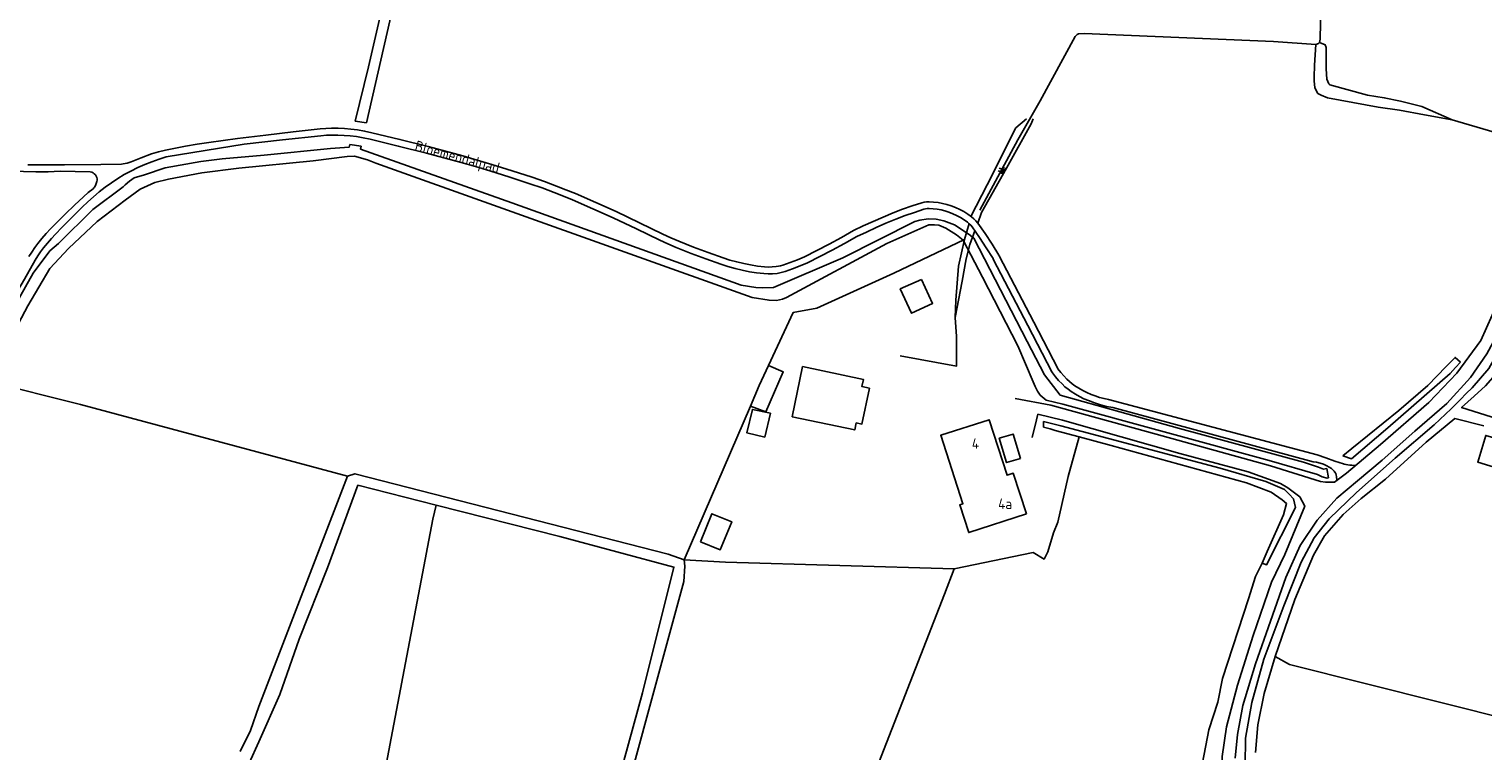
# Model space of a CAD drawing. Header units: metres. Extents: x 233829 to 239427, y 444283 to 448222.
# Tile 130 of 171: x 237115 to 237457, y 447184 to 447354. Entities that reach past the tile are written whole.
import ezdxf

# ---------------------------------------------------------------- set-up
doc = ezdxf.new("R2010")
doc.units = ezdxf.units.M
doc.header["$MEASUREMENT"] = 0
for name, color, linetype in [('BIJGEBOUW', 4, 'Continuous'), ('DAKRAND-BYG', 4, 'Continuous'), ('HOOFDGEBOUW', 4, 'Continuous'), ('HOUTWAL', 253, 'Continuous'), ('HUISNUMMER', 253, 'Continuous'), ('INSTEEKSLOOT', 153, 'Continuous'), ('KANTVERH', 253, 'Continuous'), ('MIDSLTGREPPEL', 253, 'Continuous'), ('OVLIJNOBJ', 253, 'Continuous'), ('RASTER', 253, 'Continuous'), ('STRAATNAAM', 253, 'Continuous'), ('TALUD', 253, 'Continuous')]:
    doc.layers.add(name, color=color, linetype=linetype)
doc.styles.get("Standard").update_dxf_attribs({"font": 'iso.shx'})

# ---------------------------------------------------------------- blocks, each defined once
blk = doc.blocks.new('TA', base_point=(75009.5, 300012))
for p, q in [((75009.5, 300012.5), (75010, 300012.5)), ((75009.5, 300012.25), (75010.5, 300012.25)), ((75009.5, 300012), (75010, 300012)), ((75009.5, 300011.75), (75010.5, 300011.75)), ((75009.5, 300011.5), (75010, 300011.5))]:
    blk.add_line(p, q)

msp = doc.modelspace()

# ---------------------------------------------------------------- linework, layer by layer
at = {"layer": 'BIJGEBOUW'}
msp.add_lwpolyline([(237348.45, 447252.73), (237346.73, 447258.47), (237343.44, 447257.48), (237345.16, 447251.75), (237348.45, 447252.73)], dxfattribs=at)
at = {"layer": 'DAKRAND-BYG'}
for points in [[(237325.18, 447294.86), (237327.78, 447289.23), (237322.81, 447286.93), (237320.16, 447292.67), (237325.18, 447294.86)], [(237289.21, 447274.64), (237287.02, 447269.94), (237284.93, 447265.06)], [(237284.93, 447265.06), (237288.56, 447263.71), (237292.65, 447273.13), (237289.21, 447274.64)], [(237294.73, 447262.54), (237309.46, 447259.45), (237309.81, 447261.1), (237311.14, 447260.82), (237312.91, 447269.26), (237311.15, 447269.64), (237311.51, 447271.34), (237297.21, 447274.35), (237294.73, 447262.54)], [(237289.62, 447263.44), (237288.3, 447257.78), (237284.11, 447258.76), (237285.41, 447264.3), (237289.62, 447263.44)], [(237463.59, 447256.52), (237461.63, 447250.11), (237456, 447251.89), (237457.87, 447258.16), (237463.59, 447256.52)], [(237273.16, 447233.15), (237275.85, 447239.73), (237280.53, 447237.82), (237277.84, 447231.24), (237273.16, 447233.15)]]:
    msp.add_lwpolyline(points, dxfattribs=at)
at = {"layer": 'HOOFDGEBOUW'}
msp.add_lwpolyline([(237349.83, 447239.67), (237346.73, 447249.26), (237345.29, 447248.79), (237341.06, 447261.86), (237329.71, 447258.19), (237334.92, 447242.09), (237334.15, 447241.84), (237336.27, 447235.29), (237349.83, 447239.67)], dxfattribs=at)
at = {"layer": 'HOUTWAL'}
for points in [[(237449.98, 447332.47), (237459.86, 447329.57), (237463.89, 447328.14), (237465.17, 447331.54)], [(237373.81, 447175.57), (237382.85, 447172.59), (237390.74, 447169.68), (237391.28, 447181.11), (237392.76, 447188.88), (237394.89, 447195.37), (237395.98, 447200.93), (237402.11, 447219.72), (237403.7, 447224.97), (237405.31, 447228.1)]]:
    msp.add_lwpolyline(points, dxfattribs=at)
at = {"layer": 'INSTEEKSLOOT'}
for p, q in [((237194.64, 447331.74), (237192, 447332.13)), ((237193.4, 447326.28), (237190.68, 447326.68)), ((237426.3, 447252.64), (237424.28, 447253.36)), ((237420.85, 447248.21), (237420.47, 447250.34))]:
    msp.add_line(p, q, dxfattribs=at)
for points in [[(237167.74, 447431.93), (237209.68, 447408.28), (237195.11, 447344.92), (237192, 447332.13)], [(237194.64, 447331.74), (237202.83, 447367.85), (237203.61, 447370.83), (237211.41, 447406.59), (237212.4, 447407.6), (237214.22, 447407.45), (237233.62, 447400.48), (237316.47, 447371.53), (237336.05, 447365.33), (237338.26, 447364.45)], [(237430.02, 447338.28), (237421.19, 447340.68), (237420.96, 447340.97), (237420.5, 447342.06), (237420.31, 447344.47), (237420.37, 447349.51), (237420.14, 447350.12), (237418.79, 447350.66)], [(237417.89, 447350.2), (237417.56, 447345.33), (237417.5, 447342.47), (237417.48, 447341.55), (237417.71, 447340.09), (237417.97, 447339.4), (237418.39, 447338.67), (237419.14, 447338.25), (237420.64, 447337.63), (237432.55, 447335.43)], [(237430.02, 447338.28), (237433.98, 447337.64), (237437.81, 447336.83), (237442.8, 447335.6), (237449.98, 447332.47)], [(237449.98, 447332.47), (237443.48, 447333.62), (237437.62, 447334.71), (237432.55, 447335.43)], [(237190.68, 447326.68), (237190.52, 447326.02), (237186.17, 447325.7), (237170.58, 447324.17), (237160.7, 447323.27), (237155.69, 447322.62), (237147.25, 447321.15), (237142.4, 447319.53), (237139.97, 447318.8), (237138.89, 447318.03), (237137.88, 447317.16), (237137.39, 447316.71), (237130.25, 447311.34), (237122.22, 447303.37), (237120.17, 447301.64), (237116.25, 447296.35), (237111.54, 447287.93), (237107.14, 447279.49)], [(237107.14, 447279.49), (237104.18, 447271.22), (237106.93, 447273.49), (237114.95, 447288.67), (237120.15, 447297.46), (237124.54, 447302.16), (237131.28, 447308.51), (237137.89, 447313.53), (237141.43, 447316.15), (237144.85, 447317.68), (237148.09, 447318.48), (237155.91, 447319.98), (237164.63, 447321.09), (237182.06, 447322.84), (237190.05, 447323.86), (237191.85, 447323.88), (237194.85, 447323.03), (237196.84, 447322.24), (237285.3, 447290.67)], [(237282.75, 447293.55), (237228.82, 447312.89), (237193.24, 447325.58), (237193.4, 447326.28)], [(237405.7, 447205.52), (237410.35, 447218.02), (237414.47, 447228.29), (237417.52, 447234.04), (237421.06, 447238.52), (237427.47, 447244.76), (237436.54, 447252.84), (237445.7, 447260.68), (237449.72, 447264.44), (237451.92, 447266.6), (237453.23, 447268.05), (237454.64, 447269.34), (237458.63, 447273.95), (237461.48, 447279.13), (237468.4, 447297.37), (237476.13, 447319.57), (237477.67, 447319.01), (237473.65, 447305.52), (237467.07, 447287.26)], [(237357.79, 447267.66), (237354.13, 447272.41), (237350, 447280.27), (237337.49, 447304.57), (237336.35, 447305.45), (237332.92, 447307.71), (237330.45, 447308.71), (237328.59, 447309.05), (237326.75, 447309.17), (237324.79, 447308.87), (237323.59, 447308.51), (237306.64, 447299.94), (237290.39, 447293), (237287.75, 447292.88), (237286.21, 447292.96), (237282.75, 447293.55)], [(237285.3, 447290.67), (237289.33, 447289.97), (237291.04, 447289.94), (237292.48, 447290.2), (237293.41, 447290.6), (237317.02, 447303.36), (237326.89, 447307.72), (237328.22, 447307.74), (237329.25, 447307.65), (237330.87, 447306.98), (237333.42, 447305.36), (237334.97, 447304.09), (237339.5, 447295.38), (237347.85, 447279.29), (237351.43, 447270.74), (237351.93, 447269.7), (237352.46, 447268.58), (237353.09, 447267.66), (237354.46, 447266.44)], [(237517.97, 447244.21), (237466.36, 447260.3), (237452.2, 447264.72), (237455.13, 447267.42), (237457.82, 447269.87), (237460.73, 447273.16), (237462.99, 447277.46), (237467.07, 447287.26)], [(237424.28, 447253.36), (237426.38, 447255.06), (237437.41, 447263.99), (237444.24, 447269.91), (237448.55, 447274.42), (237450.64, 447276.52), (237451.97, 447275.44)], [(237451.97, 447275.44), (237450.75, 447274.13), (237449.53, 447272.72), (237434.86, 447259.91), (237426.3, 447252.64)], [(237420.85, 447248.21), (237420.6, 447248.1), (237419.42, 447248.43), (237418.3, 447248.93), (237406.93, 447252.27), (237358.43, 447265.51), (237354.46, 447266.44)], [(237357.79, 447267.66), (237385.84, 447259.8), (237415.01, 447251.84), (237418.56, 447250.71), (237419.7, 447250.21), (237420.47, 447250.34)], [(237457.39, 447260.42), (237450.56, 447262.15), (237443.83, 447256.59), (237434.29, 447247.84), (237428.55, 447243.32), (237424.36, 447239.58), (237419.97, 447234.54), (237417.37, 447229.96), (237413, 447219.56), (237408.36, 447206.1), (237405.72, 447197.42), (237404.26, 447190.02), (237403.71, 447183.48)], [(237413.09, 447241.23), (237412.68, 447243.23), (237411.65, 447244.33), (237410.57, 447245.43), (237409.43, 447245.91), (237406.17, 447247.31), (237395.38, 447250.44), (237357.95, 447260.42), (237353.86, 447261.42), (237353.88, 447260.12), (237355.4, 447259.71), (237356.57, 447259.32), (237362.21, 447257.82), (237369.79, 447255.81), (237401.63, 447246.98), (237407.39, 447244.82), (237409.95, 447243.01), (237411.01, 447242.11), (237410.31, 447239.45), (237406.48, 447230.87), (237405.31, 447228.1), (237406.3, 447227.69), (237413.09, 447241.23)], [(237250.1, 447153.51), (237269.26, 447223.77), (237269.54, 447227.35), (237269.38, 447228.85), (237265.58, 447230.17), (237191.89, 447249.13), (237190.17, 447248.6), (237169.34, 447194.38), (237167.33, 447188.7), (237164.95, 447183.78)], [(237174.23, 447197.14), (237178.78, 447210.21), (237185.46, 447226.98), (237192.62, 447246.44), (237211, 447241.76), (237240.11, 447234.35), (237266.94, 447227.18), (237259.54, 447197.59), (237255.14, 447181.55), (237247.75, 447151.75), (237255.05, 447141.41), (237308.01, 447067.94)], [(237401.26, 447180.47), (237401.36, 447186.92), (237402.88, 447195.28), (237405.7, 447205.52)], [(237167.05, 447180.99), (237169.35, 447186.05), (237174.23, 447197.14)]]:
    msp.add_lwpolyline(points, dxfattribs=at)
at = {"layer": 'KANTVERH'}
for p, q in [((237165.86, 447326.71), (237147.55, 447323.71)), ((237122.62, 447320.35), (237129.67, 447320.24)), ((237132.19, 447321.94), (237137, 447322.03)), ((237137, 447322.03), (237137.4, 447322.07)), ((237127.8, 447311.9), (237123.01, 447307.09)), ((237121.79, 447308.3), (237120.28, 447306.76)), ((237123.01, 447307.09), (237121.5, 447305.58)), ((237342.04, 447299.69), (237341.99, 447299.79)), ((237350.16, 447284.07), (237342.04, 447299.69)), ((237343.46, 447300.43), (237343.35, 447300.63)), ((237351.58, 447284.81), (237343.46, 447300.43)), ((237355.81, 447273.16), (237350.16, 447284.07)), ((237357.23, 447273.9), (237351.58, 447284.81)), ((237355.81, 447273.16), (237355.97, 447272.89)), ((237355.81, 447273.16), (237355.81, 447273.16)), ((237369.14, 447266.61), (237418.24, 447253.6)), ((237417.27, 447251.98), (237370.15, 447264.7)), ((237418.24, 447253.6), (237420.28, 447252.86)), ((237420.28, 447252.86), (237422.34, 447252.14)), ((237422.34, 447252.14), (237424.38, 447251.44)), ((237424.38, 447251.44), (237424.57, 447251.39)), ((237422.84, 447247.6), (237422.79, 447248.5)), ((237426.35, 447251.13), (237427.23, 447251.09))]:
    msp.add_line(p, q, dxfattribs=at)
for points in [[(237347.22, 447266.87), (237355.58, 447265.32), (237380.36, 447258.47), (237407.21, 447251.04), (237419.02, 447247.3), (237420.2, 447247.15), (237420.96, 447247.16), (237421.56, 447247.16), (237422.27, 447247.17), (237425.11, 447249.29), (237433.11, 447256.06), (237444.49, 447265.92), (237451.1, 447272.78), (237456.74, 447280.48), (237460.73, 447289.49), (237464.84, 447300.49), (237470.18, 447316.24), (237473.47, 447325.86), (237476.17, 447332.83), (237479.74, 447338.87), (237484.54, 447343.59), (237485.2, 447344.18)], [(237454.31, 447271.79), (237458.1, 447277.4), (237461.11, 447282.9), (237463.94, 447289.91), (237467.4, 447299.88), (237472.27, 447313.83), (237475.9, 447322.81), (237480.28, 447332.4), (237483.96, 447337.35), (237488.74, 447342.06), (237491.52, 447343.99)], [(237183.76, 447330.3), (237177.37, 447329.61), (237170.98, 447328.87)], [(237186.43, 447330.47), (237185.09, 447330.41), (237183.76, 447330.3)], [(237189.47, 447330.4), (237187.95, 447330.46), (237186.43, 447330.47)], [(237192.48, 447330.08), (237190.98, 447330.27), (237189.47, 447330.4)], [(237195.86, 447329.43), (237194.18, 447329.79), (237192.48, 447330.08)], [(237157.55, 447327.13), (237154.81, 447326.72), (237152.09, 447326.26)], [(237170.98, 447328.87), (237164.26, 447328.03), (237157.55, 447327.13)], [(237183.92, 447328.71), (237174.89, 447327.73), (237165.86, 447326.71)], [(237186.46, 447328.87), (237185.19, 447328.81), (237183.92, 447328.71)], [(237189.37, 447328.8), (237187.92, 447328.86), (237186.46, 447328.87)], [(237192.25, 447328.5), (237190.81, 447328.68), (237189.37, 447328.8)], [(237195.49, 447327.88), (237193.88, 447328.22), (237192.25, 447328.5)], [(237208.73, 447324.62), (237202.12, 447326.28), (237195.49, 447327.88)], [(237209.13, 447326.16), (237202.5, 447327.83), (237195.86, 447329.43)], [(237147.55, 447323.71), (237145.84, 447323.19), (237144.15, 447322.59), (237142.49, 447321.93), (237140.85, 447321.2), (237139.24, 447320.41), (237137.67, 447319.55), (237136.13, 447318.64), (237134.64, 447317.66), (237133.18, 447316.62), (237131.76, 447315.52), (237130.39, 447314.36), (237129.07, 447313.16), (237127.8, 447311.9)], [(237144.05, 447324.44), (237141.64, 447323.54), (237139.27, 447322.57)], [(237147.38, 447325.29), (237145.71, 447324.89), (237144.05, 447324.44)], [(237152.09, 447326.26), (237149.73, 447325.8), (237147.38, 447325.29)], [(237216.86, 447322.43), (237212.8, 447323.54), (237208.73, 447324.62)], [(237217.3, 447323.97), (237213.22, 447325.09), (237209.13, 447326.16)], [(237224.1, 447321.97), (237220.7, 447322.99), (237217.3, 447323.97)], [(237111.08, 447320.39), (237113.96, 447320.27), (237116.85, 447320.22), (237119.74, 447320.24), (237122.62, 447320.35)], [(237114.97, 447321.86), (237123.58, 447321.88), (237132.19, 447321.94)], [(237130.62, 447319.76), (237130.33, 447319.97), (237130.01, 447320.14), (237129.67, 447320.24)], [(237131.2, 447318.86), (237131.06, 447319.19), (237130.86, 447319.49), (237130.62, 447319.76)], [(237137.4, 447322.07), (237138.35, 447322.29), (237139.27, 447322.57)], [(237223.63, 447320.44), (237220.25, 447321.46), (237216.86, 447322.43)], [(237233.08, 447317.41), (237228.37, 447318.96), (237223.63, 447320.44)], [(237233.59, 447318.93), (237228.86, 447320.48), (237224.1, 447321.97)], [(237130.38, 447316.25), (237129.2, 447315.32), (237128.04, 447314.36)], [(237130.38, 447316.25), (237130.54, 447316.41), (237130.67, 447316.6)], [(237130.67, 447316.6), (237130.91, 447317.03), (237131.09, 447317.49), (237131.23, 447317.96)], [(237131.23, 447317.96), (237131.27, 447318.26), (237131.26, 447318.57), (237131.2, 447318.86)], [(237238.77, 447315.37), (237235.94, 447316.42), (237233.08, 447317.41)], [(237239.34, 447316.87), (237236.48, 447317.93), (237233.59, 447318.93)], [(237243.75, 447315.09), (237241.55, 447316), (237239.34, 447316.87)], [(237128.04, 447314.36), (237125.93, 447312.37), (237123.85, 447310.35), (237121.79, 447308.3)], [(237243.12, 447313.62), (237240.95, 447314.52), (237238.77, 447315.37)], [(237252.66, 447309.42), (237247.9, 447311.54), (237243.12, 447313.62)], [(237253.33, 447310.87), (237248.55, 447313), (237243.75, 447315.09)], [(237325.22, 447312.92), (237322.97, 447312.19), (237320.73, 447311.4), (237318.53, 447310.55)], [(237326.96, 447313.17), (237326.37, 447313.15), (237325.79, 447313.07), (237325.22, 447312.92)], [(237332.12, 447312.23), (237331.11, 447312.55), (237330.09, 447312.8), (237329.06, 447312.99), (237328.01, 447313.11), (237326.96, 447313.17)], [(237263.59, 447304.12), (237258.14, 447306.79), (237252.66, 447309.42)], [(237264.29, 447305.56), (237258.82, 447308.24), (237253.33, 447310.87)], [(237318.53, 447310.55), (237316.16, 447309.58), (237313.81, 447308.55), (237311.48, 447307.49), (237309.17, 447306.37)], [(237325.69, 447311.4), (237323.48, 447310.68), (237321.29, 447309.9), (237319.12, 447309.07)], [(237326.93, 447311.57), (237326.51, 447311.56), (237326.1, 447311.5), (237325.69, 447311.4)], [(237331.58, 447310.72), (237330.68, 447311.01), (237329.76, 447311.24), (237328.82, 447311.41), (237327.88, 447311.52), (237326.93, 447311.57)], [(237335.99, 447308.35), (237335.17, 447308.93), (237334.32, 447309.46), (237333.43, 447309.94), (237332.52, 447310.36), (237331.58, 447310.72)], [(237336.95, 447309.63), (237336.05, 447310.26), (237335.12, 447310.84), (237334.15, 447311.37), (237333.14, 447311.83), (237332.12, 447312.23)], [(237338.38, 447308.16), (237337.96, 447308.69), (237337.48, 447309.18), (237336.95, 447309.63)], [(237120.28, 447306.76), (237119.26, 447305.67), (237118.28, 447304.54), (237117.34, 447303.37)], [(237297.66, 447300.22), (237300.58, 447301.69), (237303.47, 447303.21), (237306.33, 447304.77), (237309.17, 447306.37)], [(237319.12, 447309.07), (237316.79, 447308.11), (237314.48, 447307.1), (237312.2, 447306.05), (237309.93, 447304.96)], [(237337.08, 447307.23), (237336.75, 447307.64), (237336.39, 447308.01), (237335.99, 447308.35)], [(237341.99, 447299.79), (237340.41, 447302.31), (237338.77, 447304.79), (237337.08, 447307.23)], [(237343.35, 447300.63), (237341.75, 447303.17), (237340.1, 447305.68), (237338.38, 447308.16)], [(237117.34, 447303.37), (237116.6, 447302.37), (237115.89, 447301.33), (237115.23, 447300.27)], [(237121.5, 447305.58), (237120.52, 447304.53), (237119.58, 447303.45), (237118.69, 447302.34)], [(237263.59, 447304.12), (237265.53, 447303.23), (237267.49, 447302.4)], [(237264.29, 447305.56), (237266.18, 447304.69), (237268.09, 447303.88)], [(237268.09, 447303.88), (237271.54, 447302.51), (237275.01, 447301.2), (237278.51, 447299.96)], [(237298.33, 447298.77), (237301.27, 447300.25), (237304.18, 447301.77), (237307.07, 447303.35), (237309.93, 447304.96)], [(237109, 447286.18), (237111.61, 447290.57), (237114.18, 447294.98), (237116.7, 447299.42)], [(237118.69, 447302.34), (237117.99, 447301.39), (237117.33, 447300.42), (237116.7, 447299.42)], [(237267.49, 447302.4), (237270.96, 447301.02), (237274.46, 447299.7), (237277.98, 447298.44)], [(237278.51, 447299.96), (237280.1, 447299.44), (237281.71, 447298.99), (237283.35, 447298.6)], [(237292.55, 447298.26), (237294.27, 447298.88), (237295.97, 447299.53), (237297.66, 447300.22)], [(237277.98, 447298.44), (237279.64, 447297.91), (237281.32, 447297.44), (237283.01, 447297.04)], [(237283.01, 447297.04), (237284.68, 447296.71), (237286.37, 447296.45), (237288.06, 447296.26)], [(237283.35, 447298.6), (237284.95, 447298.29), (237286.58, 447298.04), (237288.21, 447297.86)], [(237288.06, 447296.26), (237289.1, 447296.2), (237290.15, 447296.22), (237291.19, 447296.31)], [(237288.21, 447297.86), (237289.14, 447297.8), (237290.06, 447297.82), (237290.99, 447297.9)], [(237290.99, 447297.9), (237291.52, 447297.98), (237292.04, 447298.1), (237292.55, 447298.26)], [(237291.19, 447296.31), (237291.83, 447296.41), (237292.46, 447296.56), (237293.08, 447296.75)], [(237293.08, 447296.75), (237294.84, 447297.38), (237296.59, 447298.06), (237298.33, 447298.77)], [(237355.97, 447272.89), (237356.68, 447271.98), (237357.42, 447271.11), (237358.22, 447270.27)], [(237357.23, 447273.9), (237357.24, 447273.87), (237357.26, 447273.84)], [(237357.26, 447273.84), (237357.92, 447272.99), (237358.61, 447272.18), (237359.35, 447271.4)], [(237358.22, 447270.27), (237358.9, 447269.63), (237359.62, 447269.04), (237360.37, 447268.5)], [(237359.35, 447271.4), (237359.95, 447270.84), (237360.59, 447270.31), (237361.26, 447269.84)], [(237360.37, 447268.5), (237361.35, 447267.89), (237362.35, 447267.33), (237363.38, 447266.81), (237364.43, 447266.35)], [(237361.26, 447269.84), (237362.17, 447269.26), (237363.1, 447268.74), (237364.06, 447268.26), (237365.04, 447267.83)], [(237398.97, 447182.2), (237399.49, 447187.76), (237400.72, 447194.56), (237403.71, 447204.42), (237407.26, 447214.42), (237410.87, 447224.73), (237414.2, 447232.24), (237418.22, 447238.22), (237422.84, 447243.42), (237427.73, 447247.46), (237433.49, 447252.33), (237441.21, 447259.18), (237448.72, 447265.71), (237454.31, 447271.79)], [(237364.43, 447266.35), (237365.83, 447265.84), (237367.26, 447265.39), (237368.7, 447265.01), (237370.15, 447264.7)], [(237365.04, 447267.83), (237366.04, 447267.45), (237367.06, 447267.12), (237368.1, 447266.84), (237369.14, 447266.61)], [(237351.18, 447257.71), (237352.18, 447261.84), (237352.53, 447263.13), (237358.35, 447261.78), (237385.96, 447253.92), (237402, 447249.6), (237409.63, 447246.82), (237411.3, 447245.84), (237412.58, 447244.87), (237414.13, 447243.67), (237415.3, 447241.5), (237410.64, 447230.11), (237407.51, 447223.59), (237403.15, 447211.03), (237399.48, 447199.38), (237396.89, 447189.55), (237395.89, 447182.6), (237396.11, 447176.58), (237396.76, 447169.32), (237398.52, 447162.02), (237398.84, 447160.46), (237397.54, 447159.14), (237391.29, 447157.99), (237387.1, 447158.28)], [(237418.91, 447251.64), (237418.1, 447251.84), (237417.27, 447251.98)], [(237420.48, 447251.03), (237419.71, 447251.37), (237418.91, 447251.64)], [(237424.57, 447251.39), (237425.01, 447251.29), (237425.45, 447251.22)], [(237421.57, 447250.36), (237421.04, 447250.72), (237420.48, 447251.03)], [(237422.2, 447249.77), (237421.9, 447250.09), (237421.57, 447250.36)], [(237422.58, 447249.17), (237422.41, 447249.48), (237422.2, 447249.77)], [(237422.79, 447248.5), (237422.7, 447248.84), (237422.58, 447249.17)], [(237425.45, 447251.22), (237425.9, 447251.17), (237426.35, 447251.13)]]:
    msp.add_lwpolyline(points, dxfattribs=at)
at = {"layer": 'MIDSLTGREPPEL'}
for points in [[(237418.79, 447350.66), (237418.92, 447351.43), (237419.45, 447378.6)], [(237417.89, 447350.2), (237407.97, 447350.93), (237363.45, 447352.82), (237362.09, 447352.73), (237361.77, 447352.53), (237361.28, 447352.07), (237353.09, 447336.91), (237347.84, 447327.78), (237338.85, 447311.22)], [(237418.79, 447350.66), (237418.5, 447350.39), (237417.89, 447350.2)]]:
    msp.add_lwpolyline(points, dxfattribs=at)
at = {"layer": 'OVLIJNOBJ'}
msp.add_line((237335.3, 447304.27), (237336.34, 447308.06), dxfattribs=at)
for points in [[(237336.78, 447309.67), (237340.59, 447317.16), (237347.33, 447330.56), (237349.87, 447332.7)], [(237338.38, 447308.16), (237339.27, 447310.66), (237345.12, 447321.1), (237350.96, 447331.51), (237351.4, 447332.67)], [(237333.08, 447285.91), (237334.72, 447294.45), (237335.65, 447299.73), (237336.53, 447303.09), (237337.72, 447306.32)]]:
    msp.add_lwpolyline(points, dxfattribs=at)
at = {"layer": 'RASTER'}
for points in [[(237320.18, 447276.87), (237333.4, 447274.47), (237333.39, 447281.45), (237333.08, 447285.91), (237333.21, 447289.97), (237333.83, 447297.98), (237335.3, 447304.27), (237318.65, 447296.39), (237300.52, 447288.13), (237295, 447287.11), (237289.21, 447274.64)], [(237104.18, 447271.22), (237105.42, 447270.91), (237127.38, 447265.48), (237190.17, 447248.6)], [(237284.93, 447265.06), (237269.38, 447228.85), (237279.05, 447228.33), (237332.88, 447226.74), (237330.55, 447220.76), (237312.65, 447174.69), (237310.53, 447130.79), (237342.59, 447129.22), (237340.96, 447109.78), (237341.13, 447108.11), (237345.49, 447089.48), (237349.94, 447069.42)], [(237332.88, 447226.74), (237351.39, 447230.57), (237353.99, 447229.06), (237354.85, 447230.75), (237356.23, 447235.21), (237357.19, 447237.72), (237359.65, 447248.53), (237362.21, 447257.82)], [(237247.59, 447083.83), (237237.14, 447086.09), (237242.4, 447118.62), (237189.98, 447130.39), (237190.73, 447134.48), (237198.67, 447177.39), (237210.2, 447238.41), (237211, 447241.76)], [(237408.36, 447206.1), (237411.71, 447204.26), (237482.57, 447186.45), (237506.1, 447180.76), (237534.08, 447173.8)]]:
    msp.add_lwpolyline(points, dxfattribs=at)

# ---------------------------------------------------------------- block references
at = {"layer": 'TALUD', "xscale": 1.36, "yscale": 1.36, "rotation": 164.1185}
msp.add_blockref('TA', (237344.63, 447320.39), dxfattribs=at)

# ---------------------------------------------------------------- texts
at = {"layer": 'HUISNUMMER'}
for s, p in [('4', (237337, 447255)), ('4a', (237343.2, 447240.81))]:
    msp.add_text(s, height=2.5, dxfattribs=at).set_placement(p)
at = {"layer": 'STRAATNAAM'}
msp.add_text('Bloemendalpad', height=2.5, rotation=344.8102, dxfattribs=at).set_placement((237205.82, 447325.23))

doc.saveas('drawing.dxf')
